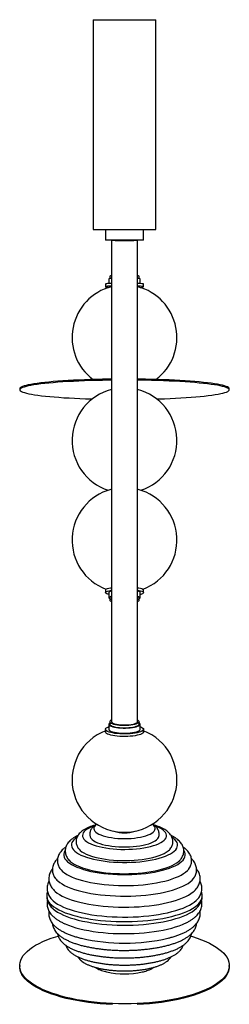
# Paper-space layout '_Derecha' of a CAD drawing. Header units: millimetres. Extents: x -100 to 100, y -1040 to 769.
# Tile 2 of 2: x -100 to 100, y -169 to 769. Entities that reach past the tile are written whole.
import ezdxf

# ---------------------------------------------------------------- set-up
doc = ezdxf.new("R2010")
doc.units = ezdxf.units.MM

psp = doc.layouts.new('_Derecha')

# ---------------------------------------------------------------- linework, layer by layer
at = {"color": 7, "linetype": 'Continuous', "lineweight": 25}
for p, q in [((-30, 769.08), (-30, 569.08)), ((-30, 769.08), (30, 769.08)), ((30, 569.08), (30, 769.08)), ((-30, 569.08), (30, 569.08)), ((-18.17, 569.08), (-18.17, 559.08)), ((18.17, 559.08), (18.17, 569.08)), ((18.17, 559.08), (-18.17, 559.08)), ((-18.17, 517.13), (-18.17, 514.64)), ((-15, 522.12), (-15, 517.73)), ((-13.97, 524.62), (-13.97, 522.44)), ((13.97, 522.44), (13.97, 524.62)), ((15, 517.73), (15, 522.12)), ((18.17, 514.64), (18.17, 517.13)), ((-100, 417.49), (-100, 416.5)), ((100, 416.5), (100, 417.49)), ((-18.17, 225.8), (-18.17, 223.33)), ((18.17, 223.33), (18.17, 225.8)), ((-14.9, 223.62), (-15, 223.33)), ((-15, 223.33), (-15, 218.4)), ((-13.88, 218.67), (-13.97, 218.4)), ((-13.97, 218.4), (-13.97, 215.93)), ((-12.41, 216.17), (-12.5, 215.93)), ((13.97, 215.93), (13.97, 218.4)), ((15, 218.4), (15, 223.33)), ((-15, 97.91), (-15, 93.07)), ((-13.97, 100.34), (-13.97, 97.91)), ((13.97, 97.91), (13.97, 100.34)), ((15, 93.07), (15, 97.91)), ((-18.17, 93.07), (-18.17, 90.64)), ((18.17, 90.64), (18.17, 93.07)), ((-100, -132.06), (-100, -132.99)), ((100, -132.99), (100, -132.06))]:
    psp.add_line(p, q, dxfattribs=at)
at = {"color": 7, "linetype": 'Continuous', "lineweight": 25, "flags": 128}
for points in [[(-12.55, 517.9), (-13.11, 517.87), (-14.73, 517.75), (-16.07, 517.63), (-17.09, 517.49), (-17.79, 517.35), (-18.13, 517.2), (-18.17, 517.13)], [(18.17, 517.13), (18.17, 517.13), (17.99, 517.28)], [(-12.55, 515.4), (-13.11, 515.37), (-14.73, 515.26), (-16.07, 515.13), (-17.09, 515), (-17.79, 514.85), (-18.13, 514.71), (-18.13, 514.56), (-17.77, 514.41), (-17.06, 514.27), (-16.02, 514.14), (-14.91, 514.03)], [(14.91, 514.03), (15.44, 514.08), (16.62, 514.21), (17.48, 514.35), (18, 514.49), (18.17, 514.64), (17.99, 514.79)], [(-12.51, 426.63), (-15.31, 426.59), (-21.14, 426.49), (-26.89, 426.36), (-32.55, 426.2), (-38.1, 426), (-43.51, 425.78), (-48.76, 425.53), (-53.85, 425.25), (-58.75, 424.94), (-63.44, 424.61), (-67.91, 424.25), (-72.14, 423.87), (-76.11, 423.46), (-79.82, 423.04), (-83.25, 422.59), (-86.39, 422.13), (-89.22, 421.65), (-91.74, 421.16), (-93.93, 420.65), (-95.8, 420.13), (-97.33, 419.61)], [(-12.51, 425.63), (-15.31, 425.59), (-21.14, 425.5), (-26.89, 425.36), (-32.55, 425.2), (-38.1, 425.01), (-43.51, 424.79), (-48.76, 424.53), (-53.85, 424.25), (-58.75, 423.95), (-63.44, 423.61), (-67.91, 423.26), (-72.14, 422.87), (-76.11, 422.47), (-79.82, 422.04), (-83.25, 421.6), (-86.39, 421.13), (-89.22, 420.66), (-91.74, 420.16), (-93.93, 419.65), (-95.8, 419.14), (-97.33, 418.61)], [(100, 417.49), (100, 417.54), (99.79, 418.09), (99.23, 418.63), (98.32, 419.17), (97.07, 419.71), (95.48, 420.23), (93.55, 420.75), (91.29, 421.25), (88.71, 421.74), (85.82, 422.22), (82.63, 422.68), (79.15, 423.12), (75.39, 423.54), (71.36, 423.94), (67.09, 424.32), (62.58, 424.67), (57.85, 425), (52.91, 425.3), (47.79, 425.58), (42.51, 425.83), (37.07, 426.04), (31.5, 426.23), (25.82, 426.39), (20.05, 426.51), (14.22, 426.61), (12.52, 426.63)], [(30.72, 407.74), (32.55, 407.79), (38.1, 407.99), (43.51, 408.21), (48.76, 408.46), (53.85, 408.74), (58.75, 409.05), (63.44, 409.38), (67.91, 409.74), (72.14, 410.12), (76.11, 410.53), (79.82, 410.95), (83.25, 411.4), (86.39, 411.86), (89.22, 412.34), (91.74, 412.83), (93.93, 413.34), (95.8, 413.86), (97.33, 414.38), (98.52, 414.92), (99.36, 415.46), (99.86, 416), (100, 416.55), (99.79, 417.09), (99.23, 417.64), (98.32, 418.18), (97.07, 418.71), (95.48, 419.23), (93.55, 419.75), (91.29, 420.26), (88.71, 420.75), (85.82, 421.22), (82.63, 421.68), (79.15, 422.12), (75.39, 422.55), (71.36, 422.95), (67.09, 423.32), (62.58, 423.68), (57.85, 424.01), (52.91, 424.31), (47.79, 424.58), (42.51, 424.83), (37.07, 425.05), (31.5, 425.23), (25.82, 425.39), (20.05, 425.52), (14.22, 425.61), (12.52, 425.63)], [(-97.33, 419.61), (-98.52, 419.07), (-99.36, 418.53), (-99.86, 417.99), (-100, 417.49)], [(-97.33, 418.61), (-98.52, 418.08), (-99.36, 417.54), (-99.86, 416.99), (-100, 416.45), (-99.79, 415.9), (-99.23, 415.36), (-98.32, 414.82), (-97.07, 414.29), (-95.48, 413.76), (-93.55, 413.24), (-91.29, 412.74), (-88.71, 412.25), (-85.82, 411.77), (-82.63, 411.31), (-79.15, 410.87), (-75.39, 410.45), (-71.36, 410.05), (-67.09, 409.67), (-62.58, 409.32), (-57.85, 408.99), (-52.91, 408.69), (-47.79, 408.41), (-42.51, 408.16), (-37.07, 407.95), (-31.5, 407.76), (-30.72, 407.74)], [(-18.17, 225.8), (-18.15, 225.94), (-17.86, 226.35), (-17.21, 226.76), (-16.23, 227.14), (-14.94, 227.5), (-13.35, 227.83), (-12.58, 227.96)], [(-15, 221.64), (-15.85, 221.86), (-16.93, 222.24), (-17.69, 222.64), (-18.1, 223.05), (-18.15, 223.47), (-17.86, 223.89), (-17.21, 224.29), (-16.23, 224.68), (-14.94, 225.04), (-13.35, 225.37), (-12.58, 225.5)], [(12.61, 227.96), (13.65, 227.78), (15.19, 227.44), (16.43, 227.08), (17.35, 226.69), (17.94, 226.28), (18.17, 225.86), (18.17, 225.8)], [(12.61, 225.49), (13.65, 225.31), (15.19, 224.98), (16.43, 224.61), (17.35, 224.22), (17.94, 223.81), (18.17, 223.4), (18.05, 222.98)], [(-14.9, 218.69), (-14.99, 218.31), (-14.73, 217.93), (-14.13, 217.57), (-13.97, 217.5)], [(-13.88, 216.2), (-13.96, 215.83), (-13.68, 215.46), (-13.04, 215.11), (-12.61, 214.94)], [(12.57, 214.93), (13.08, 215.12), (13.7, 215.48), (13.96, 215.85), (13.86, 216.22), (13.41, 216.58), (12.64, 216.92)], [(15, 223.33), (14.9, 223.61), (14.47, 223.98), (13.7, 224.34), (12.65, 224.66)], [(13.97, 217.5), (14.11, 217.56), (14.72, 217.92), (14.99, 218.3), (14.9, 218.68), (14.47, 219.05), (13.7, 219.41), (12.65, 219.73)], [(16.62, 94.87), (17.48, 94.29), (18, 93.68), (18.17, 93.05), (17.99, 92.43), (17.45, 91.82), (16.58, 91.24), (15.38, 90.69), (13.89, 90.18), (12.12, 89.74), (10.12, 89.35), (7.92, 89.04), (5.56, 88.81), (3.1, 88.66), (0.58, 88.6), (-1.95, 88.62), (-4.45, 88.73), (-6.86, 88.93), (-9.13, 89.2), (-11.23, 89.55), (-13.11, 89.97), (-14.74, 90.45), (-16.07, 90.98), (-17.1, 91.55), (-17.79, 92.15), (-18.13, 92.77), (-18.13, 93.39), (-17.76, 94.01), (-17.06, 94.61), (-16.02, 95.18), (-15, 95.59)], [(-13.97, 99.26), (-14.09, 99.18), (-14.71, 98.64), (-14.99, 98.08), (-14.91, 97.51), (-14.49, 96.96), (-13.72, 96.42)], [(-12.55, 101.85), (-12.92, 101.64), (-13.61, 101.12), (-13.94, 100.57), (-13.91, 100.02), (-13.52, 99.47), (-12.78, 98.95)], [(-13.72, 96.42), (-12.64, 95.93), (-11.25, 95.47), (-9.61, 95.08), (-7.74, 94.75), (-5.69, 94.5), (-3.5, 94.33), (-1.23, 94.24), (1.06, 94.23), (3.34, 94.32), (5.53, 94.48), (7.59, 94.73), (9.48, 95.05), (11.14, 95.44), (12.54, 95.89), (13.65, 96.39), (14.44, 96.92), (14.89, 97.47), (14.99, 98.04), (14.74, 98.6), (14.15, 99.14), (13.97, 99.26)], [(-12.78, 98.95), (-11.71, 98.46), (-10.34, 98.02), (-8.69, 97.65), (-6.83, 97.34), (-4.78, 97.11), (-2.62, 96.96), (-0.38, 96.9), (1.87, 96.93), (4.06, 97.05), (6.15, 97.25), (8.09, 97.53), (9.81, 97.89), (11.28, 98.31), (12.45, 98.78), (13.31, 99.29), (13.82, 99.83), (13.97, 100.38), (13.76, 100.93), (13.19, 101.47), (12.53, 101.86)], [(-12.78, 96.53), (-11.71, 96.04), (-10.34, 95.6), (-8.69, 95.22), (-6.83, 94.92), (-4.78, 94.68), (-2.62, 94.54), (-0.38, 94.48), (1.87, 94.51), (4.06, 94.63), (6.15, 94.83), (8.09, 95.11), (9.81, 95.47), (11.28, 95.89), (12.45, 96.36), (13.31, 96.87), (13.82, 97.41), (13.97, 97.91)], [(-11.43, 99.1), (-10.42, 98.64), (-9.1, 98.23), (-7.52, 97.88), (-5.72, 97.6), (-3.76, 97.4), (-1.7, 97.29), (0.42, 97.26), (2.53, 97.33), (4.56, 97.47), (6.46, 97.7), (8.18, 98.01), (9.66, 98.38), (10.86, 98.81), (11.75, 99.29), (12.3, 99.79), (12.5, 100.31), (12.5, 100.34)], [(15, 95.59), (15.44, 95.43), (16.62, 94.87)], [(18.17, 90.64), (18.17, 90.63), (17.99, 90.01), (17.45, 89.4), (16.58, 88.81), (15.38, 88.26), (13.89, 87.76), (12.12, 87.31), (10.12, 86.93), (7.92, 86.62), (5.56, 86.39), (3.1, 86.24), (0.58, 86.18), (-1.95, 86.2), (-4.45, 86.31), (-6.86, 86.5), (-9.13, 86.78), (-11.23, 87.13), (-13.11, 87.55), (-14.74, 88.03), (-16.07, 88.56), (-17.1, 89.13), (-17.79, 89.73), (-18.13, 90.35), (-18.17, 90.64)], [(-13.72, 91.58), (-12.64, 91.08), (-11.25, 90.63), (-9.61, 90.23), (-7.74, 89.91), (-5.69, 89.65), (-3.5, 89.48), (-1.23, 89.39), (1.06, 89.39), (3.34, 89.47), (5.53, 89.64), (7.59, 89.89), (9.48, 90.21), (11.14, 90.6), (12.54, 91.04), (13.65, 91.54), (14.44, 92.07), (14.89, 92.62), (15, 93.07)], [(-29.54, 0.7), (-31.39, -0.01), (-33.59, -1.01), (-35.5, -2.07), (-37.1, -3.19), (-38.37, -4.35), (-39.31, -5.54), (-39.9, -6.76), (-40.14, -7.99), (-40.02, -9.22), (-39.56, -10.45), (-38.74, -11.65), (-37.59, -12.82)], [(-37.59, -12.82), (-36.1, -13.96), (-34.3, -15.04), (-32.2, -16.06), (-29.81, -17.01), (-27.16, -17.89), (-24.28, -18.68), (-21.18, -19.38), (-17.89, -19.98), (-14.45, -20.48), (-10.88, -20.87), (-7.21, -21.14), (-3.48, -21.31), (0.28, -21.36), (4.04, -21.29), (7.76, -21.11), (11.41, -20.82), (14.97, -20.41), (18.39, -19.9), (21.65, -19.28), (24.72, -18.57), (27.57, -17.76), (30.18, -16.88), (32.53, -15.91), (34.59, -14.88), (36.34, -13.79), (37.78, -12.65), (38.88, -11.47), (39.65, -10.27), (40.06, -9.04), (40.12, -7.81), (39.83, -6.58), (39.19, -5.36), (38.21, -4.17), (36.89, -3.02), (35.24, -1.91), (33.29, -0.86), (31.04, 0.13), (29.48, 0.72)], [(-26.43, 2.57), (-26.76, 2.33), (-27.88, 1.35), (-28.67, 0.32), (-29.11, -0.72), (-29.2, -1.77), (-28.93, -2.82), (-28.32, -3.86), (-27.35, -4.87)], [(-27.35, -4.87), (-26.06, -5.83), (-24.45, -6.74), (-22.54, -7.59), (-20.36, -8.37), (-17.93, -9.06), (-15.29, -9.66), (-12.46, -10.16), (-9.48, -10.56), (-6.38, -10.85), (-3.2, -11.02), (0.01, -11.08), (3.22, -11.02), (6.4, -10.84), (9.5, -10.56), (12.48, -10.16), (15.31, -9.66), (17.95, -9.06), (20.38, -8.36), (22.56, -7.59), (24.46, -6.74), (26.07, -5.82), (27.36, -4.86), (28.32, -3.85), (28.94, -2.82), (29.2, -1.77), (29.11, -0.71), (28.67, 0.33), (27.88, 1.35), (26.75, 2.34), (26.43, 2.57)], [(-30.79, -12.02), (-29.41, -13.06), (-27.72, -14.04), (-25.71, -14.96), (-23.43, -15.8), (-20.89, -16.56), (-18.12, -17.23), (-15.16, -17.8), (-12.03, -18.27), (-8.76, -18.63), (-5.4, -18.87), (-1.98, -19), (1.46, -19), (4.89, -18.9), (8.26, -18.67), (11.54, -18.33), (14.69, -17.88), (17.69, -17.32), (20.49, -16.67), (23.06, -15.92), (25.39, -15.09), (27.43, -14.18), (29.18, -13.21), (30.6, -12.18), (31.69, -11.11), (32.43, -10.01), (32.74, -9.23)], [(-45.41, -9.84), (-46.75, -10.81), (-48.22, -12.11), (-49.35, -13.45), (-50.13, -14.81), (-50.56, -16.2), (-50.64, -17.59), (-50.36, -18.97), (-49.73, -20.35), (-48.75, -21.7), (-47.43, -23.02)], [(-47.43, -23.02), (-45.78, -24.3), (-43.8, -25.53), (-41.52, -26.7), (-38.95, -27.81), (-36.1, -28.84), (-33, -29.79), (-29.67, -30.65), (-26.13, -31.41), (-22.41, -32.08), (-18.53, -32.64), (-14.52, -33.1), (-10.4, -33.44), (-6.22, -33.67), (-1.99, -33.78), (2.25, -33.77), (6.48, -33.65), (10.66, -33.42), (14.77, -33.07), (18.77, -32.61), (22.64, -32.04), (26.35, -31.37), (29.88, -30.6), (33.2, -29.73), (36.28, -28.78), (39.11, -27.74), (41.67, -26.63), (43.93, -25.46), (45.89, -24.22), (47.52, -22.94), (48.82, -21.62), (49.78, -20.26), (50.39, -18.89), (50.65, -17.5), (50.55, -16.11), (50.09, -14.73), (49.29, -13.37), (48.14, -12.03), (46.65, -10.73), (45.53, -9.92)], [(-56.69, -22.38), (-56.95, -22.79), (-57.64, -24.27), (-57.97, -25.76), (-57.95, -27.25), (-57.57, -28.73), (-56.83, -30.21), (-55.74, -31.66), (-54.31, -33.07)], [(-54.31, -33.07), (-52.55, -34.45), (-50.46, -35.77), (-48.06, -37.04), (-45.36, -38.24), (-42.39, -39.37), (-39.15, -40.42), (-35.67, -41.39), (-31.97, -42.26), (-28.08, -43.03), (-24.01, -43.7), (-19.79, -44.26), (-15.45, -44.72), (-11.02, -45.06), (-6.52, -45.28), (-1.98, -45.39), (2.58, -45.39), (7.12, -45.26), (11.61, -45.02), (16.03, -44.66), (20.36, -44.2), (24.56, -43.62), (28.6, -42.93), (32.47, -42.15), (36.15, -41.26), (39.59, -40.29), (42.8, -39.23), (45.74, -38.09), (48.4, -36.88), (50.75, -35.6), (52.8, -34.27), (54.52, -32.89), (55.91, -31.47), (56.95, -30.01), (57.64, -28.54), (57.97, -27.05), (57.95, -25.56), (57.57, -24.07), (56.83, -22.6), (56.7, -22.4)], [(-43.59, -20.91), (-43.4, -21.13), (-42.17, -22.37)], [(-42.17, -22.37), (-40.61, -23.58), (-38.73, -24.73), (-36.55, -25.82), (-34.08, -26.84), (-31.34, -27.79), (-28.36, -28.66), (-25.16, -29.43), (-21.76, -30.11), (-18.19, -30.69), (-14.48, -31.17), (-10.65, -31.53), (-6.74, -31.78), (-2.78, -31.92), (1.2, -31.94), (5.18, -31.85), (9.11, -31.65), (12.97, -31.32), (16.74, -30.89), (20.37, -30.36), (23.84, -29.71), (27.12, -28.98), (30.19, -28.14), (33.03, -27.23), (35.6, -26.23), (37.9, -25.17), (39.9, -24.04), (41.59, -22.85), (42.96, -21.63), (43.49, -21.03)], [(-52.85, -31.64), (-51.7, -32.75), (-49.98, -34.09), (-47.93, -35.39), (-45.56, -36.62), (-42.91, -37.79), (-39.97, -38.88), (-36.78, -39.9), (-33.34, -40.82), (-29.69, -41.65), (-25.85, -42.39), (-21.84, -43.02), (-17.69, -43.54), (-13.42, -43.95), (-9.07, -44.25), (-4.66, -44.43), (-0.21, -44.49), (4.23, -44.44), (8.65, -44.27), (13.01, -43.98), (17.28, -43.58), (21.45, -43.07), (25.47, -42.45), (29.33, -41.73), (33, -40.91), (36.46, -39.99), (39.67, -38.98), (42.64, -37.9), (45.32, -36.74), (47.71, -35.51), (49.79, -34.22), (51.55, -32.88), (52.68, -31.82)], [(-61.31, -39.95), (-60.51, -40.95), (-59.02, -42.41)], [(-59.02, -42.41), (-57.21, -43.84), (-55.07, -45.21), (-52.62, -46.53), (-49.88, -47.79), (-46.86, -48.97), (-43.58, -50.08), (-40.05, -51.11), (-36.3, -52.04), (-32.35, -52.89), (-28.22, -53.63), (-23.93, -54.27), (-19.5, -54.8), (-14.97, -55.22), (-10.35, -55.53), (-5.68, -55.73), (-0.97, -55.81), (3.74, -55.78), (8.43, -55.63), (13.08, -55.36), (17.65, -54.99), (22.12, -54.5), (26.47, -53.9), (30.67, -53.2), (34.7, -52.4), (38.54, -51.5), (42.16, -50.51), (45.54, -49.44), (48.67, -48.28), (51.53, -47.06), (54.1, -45.76), (56.36, -44.41), (58.32, -43), (59.94, -41.55), (61.23, -40.07), (61.35, -39.91)], [(-63.71, -51.39), (-61.82, -52.88), (-59.61, -54.31), (-57.09, -55.7), (-54.27, -57.01), (-51.17, -58.26), (-47.8, -59.43), (-44.18, -60.52), (-40.33, -61.52), (-36.27, -62.43), (-32.02, -63.24), (-27.6, -63.94), (-23.05, -64.54), (-18.37, -65.03), (-13.59, -65.41), (-8.74, -65.67), (-3.85, -65.82), (1.06, -65.86), (5.97, -65.77), (10.84, -65.57), (15.66, -65.26), (20.4, -64.83), (25.03, -64.3), (29.53, -63.65), (33.87, -62.9), (38.04, -62.05), (42.01, -61.1), (45.77, -60.06), (49.28, -58.94), (52.54, -57.73), (55.52, -56.45), (58.21, -55.11), (60.6, -53.7), (62.68, -52.24), (64.43, -50.74), (65.84, -49.2), (66.76, -47.87)], [(-66.58, -60.88), (-66, -61.41), (-64.09, -62.92), (-61.86, -64.37), (-59.32, -65.77), (-56.49, -67.11), (-53.38, -68.38), (-50, -69.58), (-46.37, -70.7), (-42.51, -71.72), (-38.44, -72.66), (-34.17, -73.5), (-29.74, -74.24), (-25.16, -74.87), (-20.45, -75.4), (-15.64, -75.82), (-10.76, -76.12), (-5.82, -76.32), (-0.85, -76.39), (4.13, -76.36), (9.08, -76.2), (13.99, -75.94), (18.82, -75.56), (23.57, -75.07), (28.19, -74.47), (32.68, -73.76), (37, -72.96), (41.14, -72.05), (45.08, -71.06), (48.79, -69.97), (52.25, -68.8), (55.46, -67.55), (58.39, -66.24), (61.03, -64.86), (63.36, -63.42), (65.38, -61.93), (66.42, -61.03)], [(-74.17, -65.91), (-74.17, -66.24), (-73.92, -67.92), (-73.32, -69.58), (-72.38, -71.23), (-71.09, -72.86), (-69.46, -74.45)], [(-69.71, -68.7), (-69.58, -68.85), (-67.97, -70.42)], [(-69.46, -74.45), (-67.49, -76), (-65.21, -77.5), (-62.62, -78.94), (-59.72, -80.33), (-56.55, -81.64), (-53.1, -82.88), (-49.4, -84.04), (-45.47, -85.12), (-41.31, -86.1), (-36.97, -86.98), (-32.44, -87.77), (-27.76, -88.45), (-22.95, -89.02), (-18.03, -89.49), (-13.02, -89.84), (-7.95, -90.08), (-2.85, -90.2), (2.27, -90.2), (7.38, -90.1), (12.46, -89.87), (17.47, -89.53), (22.4, -89.08), (27.23, -88.52), (31.92, -87.85), (36.47, -87.08), (40.84, -86.2), (45.01, -85.23), (48.97, -84.17), (52.7, -83.02), (56.17, -81.79), (59.38, -80.48), (62.31, -79.1), (64.93, -77.66), (67.25, -76.17), (69.25, -74.62), (70.92, -73.04), (72.25, -71.42), (73.24, -69.77), (73.87, -68.11), (74.16, -66.43), (74.17, -65.91)], [(-67.97, -70.42), (-66.03, -71.96), (-63.76, -73.44), (-61.19, -74.87), (-58.31, -76.24), (-55.16, -77.53), (-51.73, -78.76), (-48.05, -79.9), (-44.14, -80.95), (-40.01, -81.92), (-35.69, -82.78), (-31.2, -83.55), (-26.55, -84.21), (-21.77, -84.76), (-16.89, -85.2), (-11.92, -85.53), (-6.9, -85.75), (-1.84, -85.85), (3.23, -85.83), (8.28, -85.7), (13.29, -85.45), (18.23, -85.09), (23.09, -84.62), (27.83, -84.04), (32.44, -83.35), (36.89, -82.55), (41.16, -81.66), (45.23, -80.67), (49.08, -79.59), (52.69, -78.43), (56.05, -77.19), (59.13, -75.87), (61.92, -74.48), (64.41, -73.04), (66.59, -71.54), (68.44, -70), (69.86, -68.53)], [(-68.78, -77.35), (-67.97, -78.1), (-66.03, -79.64), (-63.76, -81.12), (-61.19, -82.55), (-58.31, -83.92), (-55.16, -85.22), (-51.73, -86.44), (-48.05, -87.58), (-44.14, -88.64), (-40.01, -89.6), (-35.69, -90.46), (-31.2, -91.23), (-26.55, -91.89), (-21.77, -92.44), (-16.89, -92.88), (-11.92, -93.21), (-6.9, -93.43), (-1.84, -93.53), (3.23, -93.51), (8.28, -93.38), (13.29, -93.14), (18.23, -92.77), (23.09, -92.3), (27.83, -91.72), (32.44, -91.03), (36.89, -90.24), (41.16, -89.34), (45.23, -88.36), (49.08, -87.28), (52.69, -86.11), (56.05, -84.87), (59.13, -83.55), (61.92, -82.17), (64.41, -80.72), (66.59, -79.22), (68.44, -77.68), (68.62, -77.51)], [(-56.52, -92.32), (-56.49, -92.33), (-53.38, -93.61), (-50, -94.8), (-46.37, -95.92), (-42.51, -96.94), (-38.44, -97.88), (-34.17, -98.72), (-29.74, -99.46), (-25.16, -100.1), (-20.45, -100.62), (-15.64, -101.04), (-10.76, -101.35), (-5.82, -101.54), (-0.85, -101.61), (4.13, -101.58), (9.08, -101.42), (13.99, -101.16), (18.82, -100.78), (23.57, -100.29), (28.19, -99.69), (32.68, -98.98), (37, -98.18), (41.14, -97.27), (45.08, -96.28), (48.79, -95.19), (52.25, -94.02), (55.46, -92.78), (55.88, -92.6)], [(18.03, -167.88), (12.18, -168.2), (6.27, -168.4), (0.35, -168.47), (-5.57, -168.42), (-11.48, -168.23), (-17.34, -167.92), (-23.15, -167.49), (-28.87, -166.92), (-34.49, -166.24), (-39.99, -165.44), (-45.35, -164.52), (-50.55, -163.48), (-55.57, -162.33), (-60.4, -161.08), (-65.02, -159.73), (-69.4, -158.28), (-73.55, -156.73), (-77.43, -155.1), (-81.04, -153.39), (-84.37, -151.61), (-87.4, -149.75), (-90.13, -147.84), (-92.54, -145.87), (-94.62, -143.85), (-96.37, -141.78), (-97.78, -139.69), (-98.85, -137.57), (-99.57, -135.42), (-99.95, -133.27), (-99.97, -131.11), (-99.64, -128.96), (-98.96, -126.81), (-97.93, -124.69), (-96.56, -122.59), (-94.84, -120.52), (-92.8, -118.5), (-90.43, -116.52), (-87.74, -114.6), (-84.75, -112.73), (-81.45, -110.94), (-77.87, -109.22), (-74.02, -107.58), (-69.91, -106.03), (-65.55, -104.56), (-63.35, -103.89)], [(63.33, -103.88), (65.02, -104.4), (69.4, -105.85), (73.55, -107.39), (77.43, -109.02), (81.04, -110.73), (84.37, -112.52), (87.4, -114.37), (90.13, -116.29), (92.54, -118.26), (94.62, -120.28), (96.37, -122.34), (97.78, -124.44), (98.85, -126.56), (99.57, -128.7), (99.95, -130.86), (99.97, -133.01), (99.64, -135.17), (98.96, -137.31), (97.93, -139.44), (96.56, -141.54), (94.84, -143.6), (92.8, -145.63), (90.43, -147.61), (87.74, -149.53), (84.75, -151.39), (81.45, -153.19), (77.87, -154.91), (74.02, -156.55), (69.91, -158.1), (65.55, -159.56), (60.96, -160.93), (56.16, -162.19), (51.15, -163.35), (45.97, -164.4), (40.63, -165.33), (35.15, -166.15), (29.54, -166.85), (23.83, -167.43), (18.03, -167.88)], [(-11.48, -169.17), (-17.34, -168.85), (-23.15, -168.42), (-28.87, -167.86), (-34.49, -167.17), (-39.99, -166.37), (-45.35, -165.45), (-50.55, -164.41), (-55.57, -163.27), (-60.4, -162.01), (-65.02, -160.66), (-69.4, -159.21), (-73.55, -157.67), (-77.43, -156.04), (-81.04, -154.33), (-84.37, -152.54), (-87.4, -150.69), (-90.13, -148.77), (-92.54, -146.8), (-94.62, -144.78), (-96.37, -142.71), (-97.78, -140.62), (-98.85, -138.5), (-99.57, -136.35), (-99.95, -134.2), (-100, -132.99)], [(100, -132.99), (99.97, -133.95), (99.64, -136.1), (98.96, -138.24), (97.93, -140.37), (96.56, -142.47), (94.84, -144.53), (92.8, -146.56), (90.43, -148.54), (87.74, -150.46), (84.75, -152.32), (81.45, -154.12), (77.87, -155.84), (74.02, -157.48), (69.91, -159.03), (65.55, -160.49), (60.96, -161.86), (56.16, -163.12), (51.15, -164.28), (45.97, -165.33), (40.63, -166.26), (35.15, -167.08), (29.54, -167.78), (23.83, -168.36), (18.03, -168.81)], [(18.03, -168.81), (12.18, -169.14)]]:
    psp.add_lwpolyline(points, dxfattribs=at)
at = {"color": 7, "linetype": 'Continuous', "lineweight": 25}
for centre, radius, start, end in [((-12.88, 517.67), 4.93, 87.05716, 115.47462), ((-12.79, 522.92), 2.07, 83.82523, 124.70243), ((12.66, 522.41), 2.57, 59.22455, 92.54779), ((12.84, 517.54), 5.07, 64.74189, 93.00694), ((11.99, 488.59), 29.31, 78.19635, 88.79047), ((0, 466.3), 50, 104.49227, 233.1852), ((0, 466.3), 50, 306.8148, 75.49466), ((11.99, 486.09), 29.31, 78.19635, 88.79047), ((0, 368.29), 50, 104.5314, 251.83552), ((0, 368.29), 50, 288.16448, 75.51724), ((0, 273.27), 50, 105.02571, 249.30666), ((0, 273.27), 50, 290.69334, 74.97429), ((-11.53, 219.33), 5.45, 100.41406, 128.18248), ((-11.53, 214.4), 5.45, 100.41406, 128.18248), ((-11.66, 216.26), 3.28, 106.78187, 132.63275), ((-11.66, 213.79), 3.28, 106.78187, 132.63275), ((12.49, 217.79), 1.6, 22.39492, 84.67874), ((14.03, 227.97), 6.41, 278.72961, 308.8452), ((-12.22, 98.21), 1.77, 189.57485, 251.64932), ((-10.96, 100.58), 1.56, 188.9378, 252.28637), ((0, 45.02), 50, 111.31352, 68.68648), ((-13.09, 93.41), 1.94, 190.15114, 251.07302), ((-27.18, -7.42), 5.85, 198.12832, 231.90454), ((0, 24.35), 30.03, 250.61458, 289.38542), ((-54.3, -40.15), 14.66, 212.22111, 230.0472), ((-0.02, 74.26), 184.91, 257.21702, 282.93438), ((0, -59.51), 80.42, 257.85422, 282.12911)]:
    psp.add_arc(centre, radius, start, end, dxfattribs=at)
for points, knots in [([(-12.5, 559.08), (-12.5, 550.02), (-12.5, 532.06), (-12.5, 505.62), (-12.5, 480.15), (-12.5, 455.9), (-12.5, 432.82), (-12.5, 410.9), (-12.5, 389.48), (-12.5, 368.62), (-12.5, 348.37), (-12.5, 329.41), (-12.5, 311.72), (-12.5, 295.28), (-12.5, 280.07), (-12.5, 266.06), (-12.5, 253.03), (-12.5, 240.54), (-12.5, 224.16), (-12.5, 203.64), (-12.5, 173.73), (-12.5, 139.13), (-12.5, 112.89), (-12.5, 100.09)], [0, 0, 0, 0, 0.0585979, 0.1161737, 0.1711316, 0.2235262, 0.2734094, 0.3208303, 0.365835, 0.4126012, 0.4565507, 0.497734, 0.5361983, 0.5719873, 0.6051411, 0.6356971, 0.6636904, 0.6905797, 0.7176369, 0.7712637, 0.825508, 0.9148288, 1, 1, 1, 1]), ([(-12.5, 559.08), (-12.5, 559.08), (-12.5, 559.07), (-12.44, 559.04), (-12.12, 559), (-11.4, 558.95), (-10.35, 558.9), (-9.01, 558.86), (-7.41, 558.83), (-5.61, 558.8), (-3.64, 558.78), (-1.58, 558.77), (0.55, 558.77), (2.63, 558.78), (4.67, 558.79), (6.55, 558.82), (8.26, 558.85), (9.73, 558.88), (10.93, 558.93), (11.81, 558.97), (12.36, 559.02), (12.5, 559.06), (12.5, 559.08), (12.5, 559.08)], [0, 0, 0, 0, 0.002587, 0.03094, 0.083873, 0.13834, 0.191273, 0.245741, 0.298647, 0.353086, 0.405988, 0.460424, 0.513333, 0.567776, 0.620698, 0.675155, 0.728092, 0.782565, 0.835509, 0.889989, 0.942934, 0.997413, 1, 1, 1, 1]), ([(12.5, 100.28), (12.5, 101.86), (12.5, 117.83), (12.5, 148.14), (12.5, 190.93), (12.5, 223.42), (12.5, 245.74), (12.5, 258.41), (12.5, 271.8), (12.5, 286.31), (12.5, 301.93), (12.5, 318.66), (12.5, 336.52), (12.5, 355.62), (12.5, 375.18), (12.5, 395.14), (12.5, 415.44), (12.5, 436.79), (12.5, 459.23), (12.5, 482.77), (12.5, 507.44), (12.5, 533), (12.5, 550.34), (12.5, 559.08)], [0, 0, 0, 0, 0.010577, 0.106601, 0.200927, 0.293452, 0.32045, 0.347484, 0.37656, 0.408215, 0.442484, 0.478723, 0.517561, 0.559039, 0.603204, 0.644948, 0.68891, 0.73513, 0.78365, 0.834514, 0.887769, 0.943466, 1, 1, 1, 1]), ([(-28.02, 1.8), (-28.58, 1.64), (-30.16, 1.2), (-32.55, 0.35), (-35.2, -0.74), (-37.65, -1.98), (-39.82, -3.32), (-41.65, -4.76), (-43.14, -6.24), (-44.32, -7.78), (-45.21, -9.38), (-45.85, -11.09), (-46.18, -12.91), (-46.19, -14.77), (-45.87, -16.55), (-45.27, -18.23), (-44.5, -19.7), (-43.85, -20.53), (-43.56, -20.9)], [0, 0, 0, 0, 0.042426, 0.118857, 0.196448, 0.275486, 0.356101, 0.429065, 0.496695, 0.558769, 0.616517, 0.671372, 0.730368, 0.7869, 0.842352, 0.897782, 0.954708, 1, 1, 1, 1]), ([(-26.53, 2.77), (-27.18, 2.37), (-28.41, 1.62), (-29.91, 0.33), (-31.1, -1.01), (-32.01, -2.43), (-32.65, -3.93), (-33.04, -5.55), (-33.11, -7.22), (-32.97, -8.49), (-32.75, -9.13), (-32.71, -9.25)], [0, 0, 0, 0, 0.159101, 0.298125, 0.423028, 0.537989, 0.646726, 0.752072, 0.865038, 0.974518, 1, 1, 1, 1]), ([(32.71, -9.23), (32.79, -8.94), (33.04, -8.1), (33.12, -6.64), (32.94, -4.96), (32.45, -3.38), (31.72, -1.93), (30.75, -0.58), (29.53, 0.67), (28.12, 1.82), (27.01, 2.48), (26.47, 2.8)], [0, 0, 0, 0, 0.059478, 0.172869, 0.282348, 0.390128, 0.499064, 0.612563, 0.734445, 0.868711, 1, 1, 1, 1]), ([(43.41, -21.09), (43.51, -20.98), (44.03, -20.41), (44.75, -19.25), (45.53, -17.63), (46.03, -15.9), (46.23, -14.09), (46.1, -12.26), (45.66, -10.51), (44.96, -8.86), (43.99, -7.31), (42.76, -5.83), (41.24, -4.41), (39.39, -3.04), (37.21, -1.74), (34.74, -0.53), (32.01, 0.55), (29.79, 1.32), (28.41, 1.69), (28.09, 1.78)], [0, 0, 0, 0, 0.01464, 0.074204, 0.130126, 0.183774, 0.24118, 0.296752, 0.351681, 0.407192, 0.464809, 0.526085, 0.592443, 0.664549, 0.741369, 0.820294, 0.898635, 0.975784, 1, 1, 1, 1]), ([(-44.47, -8.14), (-45.25, -8.53), (-46.93, -9.36), (-49.2, -10.8), (-51.25, -12.37), (-52.94, -14), (-54.26, -15.65), (-55.28, -17.33), (-56.02, -19.07), (-56.49, -20.9), (-56.65, -22.8), (-56.49, -24.71), (-56.02, -26.55), (-55.28, -28.3), (-54.25, -29.96), (-53.42, -31.08), (-52.88, -31.6), (-52.84, -31.64)], [0, 0, 0, 0, 0.07669, 0.165237, 0.254653, 0.332527, 0.405072, 0.472732, 0.536728, 0.598399, 0.664057, 0.728052, 0.791636, 0.856159, 0.923198, 0.994252, 1, 1, 1, 1]), ([(52.59, -31.87), (52.84, -31.62), (53.58, -30.88), (54.56, -29.52), (55.51, -27.82), (56.19, -26.01), (56.58, -24.11), (56.63, -22.16), (56.36, -20.27), (55.8, -18.46), (54.96, -16.73), (53.84, -15.08), (52.44, -13.49), (50.73, -11.94), (48.67, -10.45), (46.59, -9.18), (45.08, -8.45), (44.46, -8.15)], [0, 0, 0, 0, 0.035568, 0.105921, 0.171732, 0.234277, 0.301246, 0.365516, 0.428574, 0.491601, 0.556097, 0.623607, 0.695548, 0.772838, 0.85524, 0.941039, 1, 1, 1, 1]), ([(-55.99, -19.13), (-56.11, -19.21), (-57.04, -19.81), (-58.46, -21.01), (-60.19, -22.72), (-61.55, -24.45), (-62.61, -26.21), (-63.4, -28.08), (-63.89, -30.05), (-64.06, -32.09), (-63.89, -34.07), (-63.42, -35.98), (-62.66, -37.81), (-61.92, -39.15), (-61.37, -39.84), (-61.25, -40)], [0, 0, 0, 0, 0.015627, 0.125717, 0.22243, 0.313242, 0.398419, 0.479196, 0.565639, 0.64831, 0.728969, 0.809235, 0.890695, 0.975168, 1, 1, 1, 1]), ([(61.3, -39.94), (61.36, -39.87), (61.85, -39.27), (62.54, -38.03), (63.34, -36.23), (63.84, -34.33), (64.06, -32.37), (63.94, -30.38), (63.51, -28.46), (62.8, -26.61), (61.81, -24.84), (60.54, -23.12), (58.95, -21.46), (57.42, -20.12), (56.32, -19.37), (55.95, -19.12)], [0, 0, 0, 0, 0.0108797, 0.0965399, 0.1777072, 0.2558821, 0.3390591, 0.4200756, 0.5004976, 0.5818249, 0.6658934, 0.7544138, 0.8487156, 0.9491841, 1, 1, 1, 1]), ([(-63.85, -30.16), (-64.24, -30.55), (-65.17, -31.48), (-66.35, -33.07), (-67.41, -34.88), (-68.2, -36.79), (-68.69, -38.8), (-68.84, -40.87), (-68.67, -42.9), (-68.19, -44.85), (-67.52, -46.57), (-66.91, -47.58), (-66.64, -48.02)], [0, 0, 0, 0, 0.082684, 0.195951, 0.302604, 0.40404, 0.512399, 0.61631, 0.717887, 0.819063, 0.921755, 1, 1, 1, 1]), ([(66.74, -47.87), (66.8, -47.79), (67.23, -47.15), (67.82, -45.84), (68.47, -43.92), (68.8, -41.91), (68.81, -39.86), (68.49, -37.86), (67.88, -35.94), (67, -34.09), (65.81, -32.31), (64.74, -30.99), (64, -30.3), (63.83, -30.14)], [0, 0, 0, 0, 0.015526, 0.120147, 0.220388, 0.327189, 0.430553, 0.532634, 0.635016, 0.739933, 0.849493, 0.965453, 1, 1, 1, 1]), ([(-68.71, -39.89), (-69.04, -40.3), (-69.8, -41.27), (-70.74, -42.94), (-71.55, -44.9), (-72.07, -46.96), (-72.25, -49.09), (-72.1, -51.17), (-71.65, -53.18), (-70.91, -55.13), (-69.88, -57), (-68.56, -58.82), (-67.41, -60.1), (-66.68, -60.77), (-66.55, -60.89)], [0, 0, 0, 0, 0.066607, 0.158297, 0.24559, 0.338829, 0.428294, 0.515703, 0.602683, 0.690752, 0.781696, 0.877149, 0.978354, 1, 1, 1, 1]), ([(66.32, -61.07), (66.8, -60.64), (67.86, -59.66), (69.2, -57.99), (70.39, -56.15), (71.27, -54.26), (71.89, -52.28), (72.21, -50.22), (72.2, -48.12), (71.88, -46.07), (71.26, -44.1), (70.34, -42.2), (69.49, -40.81), (68.89, -40.09), (68.75, -39.93)], [0, 0, 0, 0, 0.079079, 0.177548, 0.270282, 0.358188, 0.442639, 0.532555, 0.619793, 0.706064, 0.792637, 0.881313, 0.973794, 1, 1, 1, 1]), ([(-71.97, -51.54), (-72.13, -51.81), (-72.64, -52.67), (-73.25, -54.29), (-73.77, -56.35), (-73.93, -58.47), (-73.78, -60.55), (-73.31, -62.56), (-72.56, -64.51), (-71.51, -66.38), (-70.52, -67.81), (-69.81, -68.56), (-69.62, -68.76)], [0, 0, 0, 0, 0.051386, 0.161176, 0.278335, 0.390886, 0.500981, 0.610627, 0.721758, 0.836588, 0.957098, 1, 1, 1, 1]), ([(69.83, -68.54), (69.9, -68.47), (70.5, -67.84), (71.4, -66.55), (72.47, -64.69), (73.27, -62.71), (73.77, -60.65), (73.93, -58.53), (73.78, -56.45), (73.3, -54.44), (72.69, -52.79), (72.15, -51.85), (71.96, -51.52)], [0, 0, 0, 0, 0.015578, 0.139272, 0.25611, 0.367486, 0.486333, 0.60052, 0.71223, 0.823495, 0.936282, 1, 1, 1, 1]), ([(-73.47, -61.66), (-73.65, -62.3), (-74.02, -63.6), (-74.21, -65.06), (-74.16, -65.83), (-74.16, -65.91)], [0, 0, 0, 0, 0.461592, 0.948203, 1, 1, 1, 1]), ([(74.17, -65.91), (74.14, -65.24), (74.07, -63.88), (73.78, -62.45), (73.5, -61.74), (73.46, -61.65)], [0, 0, 0, 0, 0.464514, 0.936129, 1, 1, 1, 1]), ([(-74.16, -65.91), (-74.14, -66.52), (-74.1, -67.81), (-73.66, -69.75), (-72.94, -71.69), (-71.93, -73.58), (-70.62, -75.4), (-69.53, -76.65), (-68.85, -77.28), (-68.78, -77.35)], [0, 0, 0, 0, 0.140854, 0.298398, 0.457767, 0.622169, 0.794467, 0.976715, 1, 1, 1, 1]), ([(-73.46, -70.16), (-73.55, -70.51), (-73.82, -71.53), (-73.92, -73.29), (-73.78, -75.37), (-73.31, -77.38), (-72.56, -79.32), (-71.52, -81.21), (-70.18, -83.03), (-68.8, -84.54), (-67.83, -85.42), (-67.47, -85.75)], [0, 0, 0, 0, 0.0611, 0.180991, 0.298266, 0.415063, 0.533441, 0.65576, 0.78413, 0.920053, 1, 1, 1, 1]), ([(56.09, -92.49), (56.77, -92.21), (58.51, -91.47), (61.06, -90.16), (63.77, -88.56), (66.22, -86.83), (68.32, -85.04), (70.04, -83.2), (71.41, -81.37), (72.47, -79.5), (73.27, -77.53), (73.77, -75.47), (73.93, -73.35), (73.83, -71.58), (73.57, -70.55), (73.47, -70.2)], [0, 0, 0, 0, 0.058473, 0.151348, 0.245165, 0.339809, 0.434485, 0.51782, 0.596613, 0.671039, 0.741986, 0.817692, 0.890429, 0.961588, 1, 1, 1, 1]), ([(68.57, -77.54), (69.17, -76.95), (70.32, -75.8), (71.69, -73.95), (72.75, -72.09), (73.56, -70.13), (74.03, -68.08), (74.23, -66.63), (74.17, -65.92), (74.17, -65.91)], [0, 0, 0, 0, 0.185663, 0.357245, 0.519422, 0.674004, 0.838917, 0.99733, 1, 1, 1, 1]), ([(-71.98, -80.28), (-71.99, -80.33), (-72.17, -81.06), (-72.23, -82.53), (-72.11, -84.6), (-71.65, -86.61), (-70.91, -88.56), (-69.88, -90.43), (-68.56, -92.25), (-67.19, -93.76), (-66.21, -94.65), (-65.83, -94.99)], [0, 0, 0, 0, 0.0096116, 0.1358859, 0.2592598, 0.3820265, 0.5063323, 0.6346942, 0.7694215, 0.912266, 1, 1, 1, 1]), ([(41.79, -105.85), (42.75, -105.61), (45, -105.03), (48.31, -104.02), (51.76, -102.83), (54.99, -101.53), (58.03, -100.12), (60.84, -98.6), (63.41, -96.94), (65.72, -95.15), (67.66, -93.3), (69.2, -91.42), (70.39, -89.58), (71.27, -87.69), (71.9, -85.71), (72.2, -83.65), (72.23, -81.81), (72.03, -80.72), (71.96, -80.31)], [0, 0, 0, 0, 0.052136, 0.12197, 0.192259, 0.263106, 0.334621, 0.406894, 0.479927, 0.553449, 0.626228, 0.688282, 0.746721, 0.802118, 0.855338, 0.912001, 0.966977, 1, 1, 1, 1]), ([(-68.71, -91.97), (-68.69, -92.34), (-68.63, -93.37), (-68.19, -95.03), (-67.44, -96.91), (-66.39, -98.73), (-65.05, -100.49), (-63.78, -101.81), (-62.62, -102.87), (-61.31, -103.95), (-59.35, -105.34), (-56.76, -106.88), (-53.9, -108.31), (-50.81, -109.64), (-47.5, -110.87), (-44, -111.99), (-40.32, -113.01), (-36.48, -113.93), (-32.48, -114.74), (-28.34, -115.46), (-24.09, -116.08), (-19.73, -116.59), (-15.29, -117), (-10.78, -117.3), (-6.22, -117.5), (-1.64, -117.59), (2.95, -117.57), (7.53, -117.45), (12.07, -117.22), (16.56, -116.89), (20.97, -116.45), (25.29, -115.91), (29.5, -115.27), (33.58, -114.53), (37.52, -113.69), (41.3, -112.75), (44.9, -111.71), (48.32, -110.58), (51.54, -109.34), (54.55, -108), (57.35, -106.55), (59.91, -104.97), (62.22, -103.25), (64.17, -101.47), (65.73, -99.65), (66.93, -97.86), (67.84, -96.02), (68.44, -94.1), (68.75, -92.71), (68.75, -91.96), (68.75, -91.9)], [0, 0, 0, 0, 0.00984, 0.027659, 0.045745, 0.06448, 0.084206, 0.105162, 0.112787, 0.125042, 0.148401, 0.172055, 0.195795, 0.219369, 0.242728, 0.265882, 0.28886, 0.311693, 0.33441, 0.357035, 0.379586, 0.40208, 0.424529, 0.446946, 0.46934, 0.49172, 0.514094, 0.536469, 0.558851, 0.581248, 0.603668, 0.626121, 0.648618, 0.671172, 0.693797, 0.716512, 0.739341, 0.762309, 0.785451, 0.808803, 0.832401, 0.856257, 0.880316, 0.904247, 0.924807, 0.944144, 0.962427, 0.979944, 0.998607, 1, 1, 1, 1]), ([(-67.47, -85.75), (-67.09, -86.07), (-66, -86.99), (-63.99, -88.42), (-61.32, -90.01), (-58.97, -91.25), (-57.43, -91.91), (-56.95, -92.12)], [0, 0, 0, 0, 0.130931, 0.380907, 0.633722, 0.887415, 1, 1, 1, 1]), ([(-65.83, -94.99), (-65.46, -95.31), (-64.37, -96.23), (-62.36, -97.65), (-59.71, -99.24), (-56.8, -100.72), (-53.65, -102.09), (-50.29, -103.36), (-46.72, -104.52), (-43.66, -105.4), (-41.73, -105.87), (-41.12, -106.02)], [0, 0, 0, 0, 0.065608, 0.190603, 0.31719, 0.444324, 0.570616, 0.695776, 0.819839, 0.942951, 1, 1, 1, 1]), ([(-63.85, -101.68), (-63.85, -101.7), (-63.79, -102.38), (-63.4, -103.67), (-62.67, -105.51), (-61.63, -107.27), (-60.3, -108.99), (-59.11, -110.19), (-58.04, -111.15), (-56.86, -112.12), (-54.94, -113.47), (-52.4, -114.96), (-49.6, -116.34), (-46.56, -117.62), (-43.32, -118.79), (-39.88, -119.85), (-36.28, -120.8), (-32.51, -121.66), (-28.6, -122.41), (-24.56, -123.06), (-20.41, -123.61), (-16.16, -124.06), (-11.84, -124.4), (-7.47, -124.63), (-3.06, -124.76), (1.36, -124.78), (5.77, -124.69), (10.16, -124.5), (14.5, -124.2), (18.77, -123.8), (22.94, -123.29), (27.02, -122.68), (30.96, -121.97), (34.76, -121.16), (38.41, -120.25), (41.88, -119.25), (45.17, -118.14), (48.26, -116.93), (51.15, -115.6), (53.83, -114.16), (56.26, -112.58), (58.36, -110.92), (60.1, -109.21), (61.48, -107.49), (62.56, -105.73), (63.32, -103.92), (63.74, -102.57), (63.81, -101.82), (63.83, -101.7)], [0, 0, 0, 0, 0.000681, 0.019353, 0.038303, 0.057953, 0.078694, 0.101322, 0.106014, 0.119035, 0.143772, 0.168878, 0.194094, 0.219114, 0.243881, 0.268411, 0.292742, 0.31691, 0.34095, 0.364889, 0.388749, 0.412548, 0.436301, 0.460022, 0.483722, 0.50741, 0.531098, 0.554791, 0.5785, 0.602234, 0.626005, 0.649826, 0.673713, 0.697683, 0.721761, 0.745973, 0.770354, 0.794945, 0.819794, 0.844939, 0.870385, 0.896, 0.918571, 0.939778, 0.959662, 0.978503, 0.996649, 1, 1, 1, 1]), ([(-55.99, -112.68), (-55.99, -112.7), (-55.83, -113.33), (-55.26, -114.51), (-54.26, -116.19), (-52.95, -117.81), (-51.6, -119.13), (-49.99, -120.45), (-48.14, -121.73), (-45.69, -123.13), (-42.98, -124.43), (-40.03, -125.61), (-36.9, -126.68), (-33.58, -127.64), (-30.1, -128.5), (-26.47, -129.25), (-22.71, -129.89), (-18.83, -130.44), (-14.86, -130.88), (-10.82, -131.21), (-6.71, -131.44), (-2.57, -131.56), (1.58, -131.57), (5.72, -131.48), (9.83, -131.27), (13.88, -130.97), (17.86, -130.56), (21.75, -130.04), (25.52, -129.42), (29.16, -128.7), (32.65, -127.88), (35.98, -126.96), (39.13, -125.93), (42.09, -124.8), (44.86, -123.55), (47.41, -122.18), (49.74, -120.66), (51.72, -119.05), (53.33, -117.39), (54.56, -115.74), (55.45, -114.19), (55.81, -113.16), (55.95, -112.73)], [0, 0, 0, 0, 0.0006163, 0.0213341, 0.0428596, 0.0656745, 0.0903927, 0.1049507, 0.1324262, 0.1604267, 0.188593, 0.2164955, 0.2440685, 0.2713422, 0.2983697, 0.3252025, 0.3518838, 0.3784487, 0.4049253, 0.4313366, 0.4577018, 0.4840375, 0.5103585, 0.5366789, 0.5630086, 0.589361, 0.6157514, 0.642197, 0.6687177, 0.6953375, 0.7220859, 0.7489999, 0.7761259, 0.8035209, 0.8312503, 0.8593736, 0.8878949, 0.9165738, 0.9411296, 0.9639707, 0.985337, 1, 1, 1, 1]), ([(-44.5, -123.66), (-44.46, -123.73), (-44.14, -124.35), (-43.25, -125.43), (-42.27, -126.47), (-41.33, -127.31), (-40.29, -128.16), (-38.54, -129.34), (-36.22, -130.61), (-33.64, -131.77), (-30.84, -132.81), (-27.86, -133.73), (-24.72, -134.53), (-21.45, -135.23), (-18.04, -135.81), (-14.53, -136.29), (-10.93, -136.66), (-7.27, -136.93), (-3.56, -137.09), (0.17, -137.14), (3.9, -137.08), (7.6, -136.91), (11.25, -136.64), (14.83, -136.26), (18.31, -135.77), (21.68, -135.18), (24.92, -134.48), (28, -133.68), (30.93, -132.78), (33.67, -131.75), (36.24, -130.6), (38.61, -129.3), (40.67, -127.9), (42.36, -126.41), (43.62, -125.04), (44.22, -124.08), (44.46, -123.7)], [0, 0, 0, 0, 0.002939, 0.028644, 0.057871, 0.062501, 0.080145, 0.112791, 0.146425, 0.180426, 0.214001, 0.247056, 0.279663, 0.311917, 0.343904, 0.375693, 0.407337, 0.438879, 0.470354, 0.501791, 0.533219, 0.564658, 0.596131, 0.627668, 0.659301, 0.691069, 0.72302, 0.755215, 0.787736, 0.820684, 0.854181, 0.888338, 0.923126, 0.953436, 0.981296, 1, 1, 1, 1]), ([(-28, -133.65), (-27.52, -133.98), (-26.42, -134.74), (-24.43, -135.72), (-22.06, -136.68), (-19.6, -137.48), (-17.85, -137.9), (-17.04, -138.1)], [0, 0, 0, 0, 0.163425, 0.377722, 0.597676, 0.813426, 1, 1, 1, 1]), ([(17.01, -138.1), (17.65, -137.95), (19.22, -137.58), (21.51, -136.87), (23.9, -135.96), (26.11, -134.92), (27.39, -134.07), (28.03, -133.65)], [0, 0, 0, 0, 0.146705, 0.354945, 0.567871, 0.787135, 1, 1, 1, 1])]:
    psp.add_open_spline(points, degree=3, knots=knots, dxfattribs=at)

doc.saveas('drawing.dxf')
